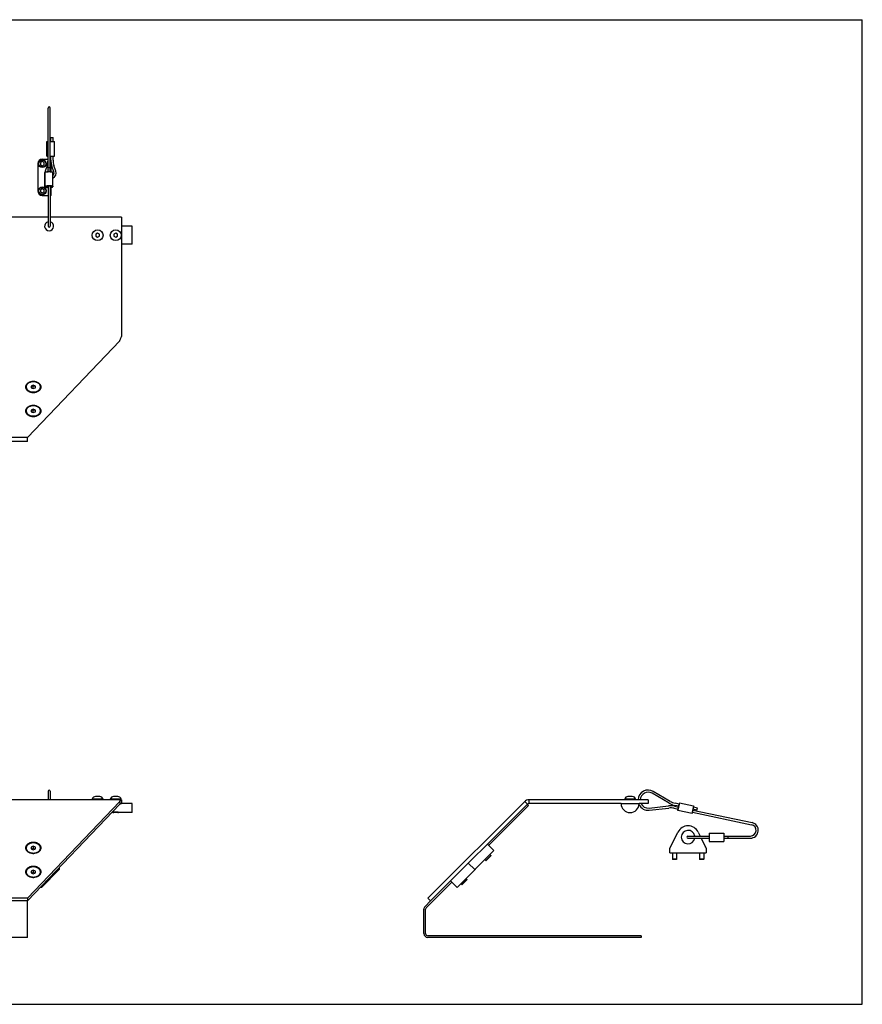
# Model space of a CAD drawing. Header units: inches. Extents: x 0 to 35.2, y 0 to 27.2.
# Tile 2 of 2: x 11.9 to 35.2, y 0 to 27.2. Entities that reach past the tile are written whole.
import ezdxf

# ---------------------------------------------------------------- set-up
doc = ezdxf.new("R2010")
doc.units = ezdxf.units.IN
doc.header["$LTSCALE"] = 1.936
doc.header["$MEASUREMENT"] = 0
doc.linetypes.add('HIDDEN', pattern=[0.2, 0.1, -0.1])
doc.layers.get('0').update_dxf_attribs({"linetype": 'CONTINUOUS'})
for name, color, linetype in [('300741M_BL8', 7, 'CONTINUOUS'), ('300774M_BL11', 7, 'CONTINUOUS'), ('300831M_BL1', 7, 'CONTINUOUS'), ('300841M_BL7', 7, 'CONTINUOUS'), ('804_506_BL18', 7, 'CONTINUOUS'), ('807_1085_BL17', 7, 'CONTINUOUS'), ('807_1085_BL19', 7, 'CONTINUOUS'), ('807_1086_BL14', 7, 'CONTINUOUS'), ('910408M_BL12', 7, 'CONTINUOUS'), ('910408M_BL13', 7, 'CONTINUOUS'), ('920306M_BL15', 7, 'CONTINUOUS'), ('920306M_BL16', 7, 'CONTINUOUS'), ('930510M_BL10', 7, 'CONTINUOUS'), ('930510M_BL9', 7, 'CONTINUOUS')]:
    doc.layers.add(name, color=color, linetype=linetype)

# ---------------------------------------------------------------- blocks, each defined once
blk = doc.blocks.new('300831M_BL1', base_point=(16.435, 12.301))
at = {"layer": '300831M_BL1', "color": 3, "linetype": 'CONTINUOUS'}
for p, q in [((12.697, 21.746), (3.587, 21.746)), ((14.727, 21.746), (12.757, 21.746)), ((14.727, 21.746), (14.727, 18.45)), ((14.678, 18.333), (12.127, 15.66)), ((12.127, 15.66), (6.187, 15.66)), ((14.727, 5.651), (3.587, 5.651)), ((14.678, 5.603), (12.127, 2.93)), ((25.87, 5.603), (23.197, 2.93)), ((29.283, 5.651), (25.987, 5.651)), ((12.127, 2.93), (6.187, 2.93))]:
    blk.add_line(p, q, dxfattribs=at)
at = {"layer": '300831M_BL1', "color": 7, "linetype": 'CONTINUOUS'}
for p, q in [((14.678, 5.529), (12.127, 2.856)), ((14.678, 5.603), (14.678, 5.529)), ((14.727, 5.651), (14.727, 5.547)), ((25.944, 5.529), (23.271, 2.856)), ((25.87, 5.603), (25.944, 5.529)), ((25.987, 5.651), (25.987, 5.547)), ((28.533, 5.547), (25.987, 5.547)), ((29.283, 5.547), (29.033, 5.547)), ((29.283, 5.651), (29.283, 5.547)), ((12.127, 2.856), (6.187, 2.856)), ((12.127, 2.93), (12.127, 2.856)), ((23.197, 2.93), (23.271, 2.856))]:
    blk.add_line(p, q, dxfattribs=at)
at = {"layer": '300831M_BL1', "color": 3, "linetype": 'CONTINUOUS'}
for centre, radius, start, end in [((12.727, 21.496), 0.125, 103.9428, 76.0572), ((25.987, 5.487), 0.165, 90, 135), ((12.29, 4.466), 0.296, 261.2082, 262.7998), ((12.29, 4.47), 0.3, 262.7995, 264.5821), ((12.29, 4.472), 0.302, 264.5791, 269.9954), ((12.29, 4.472), 0.302, 270.0046, 275.4209), ((12.29, 4.47), 0.3, 275.4179, 277.2005), ((12.291, 4.466), 0.296, 277.2002, 278.7918), ((12.29, 3.803), 0.296, 261.2082, 262.7998), ((12.29, 3.807), 0.3, 262.7995, 264.5821), ((12.29, 3.809), 0.302, 264.5791, 269.9954), ((12.29, 3.809), 0.302, 270.0046, 275.4209), ((12.29, 3.807), 0.3, 275.4179, 277.2005), ((12.291, 3.803), 0.296, 277.2002, 278.7918)]:
    blk.add_arc(centre, radius, start, end, dxfattribs=at)
at = {"layer": '300831M_BL1', "color": 7, "linetype": 'CONTINUOUS'}
blk.add_arc((25.987, 5.487), 0.06, 90, 135, dxfattribs=at)
at = {"layer": '300831M_BL1', "color": 3, "linetype": 'CONTINUOUS'}
for points, knots in [([(14.678, 18.333), (14.682, 18.342), (14.691, 18.359), (14.703, 18.387), (14.715, 18.418), (14.723, 18.439), (14.727, 18.45)], [0, 0, 0, 0, 0.220052, 0.465201, 0.728064, 1, 1, 1, 1]), ([(12.29, 17.204), (12.276, 17.204), (12.248, 17.202), (12.208, 17.193), (12.171, 17.179), (12.138, 17.16), (12.111, 17.137), (12.091, 17.111), (12.081, 17.087), (12.076, 17.067), (12.075, 17.052), (12.076, 17.037), (12.081, 17.017), (12.091, 16.992), (12.111, 16.966), (12.138, 16.943), (12.171, 16.924), (12.208, 16.91), (12.248, 16.902), (12.276, 16.9), (12.29, 16.9)], [0, 0, 0, 0, 0.072458, 0.143631, 0.21213, 0.277077, 0.337931, 0.39474, 0.448247, 0.474245, 0.5, 0.525755, 0.551753, 0.60526, 0.662069, 0.722923, 0.78787, 0.856369, 0.927542, 1, 1, 1, 1]), ([(12.29, 16.9), (12.304, 16.9), (12.332, 16.902), (12.372, 16.91), (12.409, 16.924), (12.442, 16.943), (12.469, 16.966), (12.489, 16.992), (12.5, 17.017), (12.504, 17.037), (12.505, 17.052), (12.504, 17.067), (12.5, 17.087), (12.489, 17.111), (12.469, 17.137), (12.442, 17.16), (12.409, 17.179), (12.372, 17.193), (12.332, 17.202), (12.304, 17.204), (12.29, 17.204)], [0, 0, 0, 0, 0.072458, 0.143631, 0.21213, 0.277077, 0.337931, 0.39474, 0.448247, 0.474245, 0.5, 0.525755, 0.551753, 0.60526, 0.662069, 0.722923, 0.78787, 0.856369, 0.927542, 1, 1, 1, 1]), ([(12.29, 16.541), (12.276, 16.541), (12.248, 16.539), (12.208, 16.53), (12.171, 16.516), (12.138, 16.498), (12.111, 16.475), (12.091, 16.448), (12.081, 16.424), (12.076, 16.404), (12.075, 16.389), (12.076, 16.374), (12.081, 16.354), (12.091, 16.33), (12.111, 16.303), (12.138, 16.28), (12.171, 16.261), (12.208, 16.248), (12.248, 16.239), (12.276, 16.237), (12.29, 16.237)], [0, 0, 0, 0, 0.072458, 0.143631, 0.21213, 0.277077, 0.337931, 0.39474, 0.448247, 0.474245, 0.5, 0.525755, 0.551753, 0.60526, 0.662069, 0.722923, 0.78787, 0.856369, 0.927542, 1, 1, 1, 1]), ([(12.29, 16.237), (12.304, 16.237), (12.332, 16.239), (12.372, 16.248), (12.409, 16.261), (12.442, 16.28), (12.469, 16.303), (12.489, 16.33), (12.5, 16.354), (12.504, 16.374), (12.505, 16.389), (12.504, 16.404), (12.5, 16.424), (12.489, 16.448), (12.469, 16.475), (12.442, 16.498), (12.409, 16.516), (12.372, 16.53), (12.332, 16.539), (12.304, 16.541), (12.29, 16.541)], [0, 0, 0, 0, 0.072458, 0.143631, 0.21213, 0.277077, 0.337931, 0.39474, 0.448247, 0.474245, 0.5, 0.525755, 0.551753, 0.60526, 0.662069, 0.722923, 0.78787, 0.856369, 0.927542, 1, 1, 1, 1]), ([(14.678, 5.603), (14.68, 5.607), (14.683, 5.614), (14.69, 5.624), (14.696, 5.632), (14.702, 5.639), (14.708, 5.644), (14.714, 5.648), (14.721, 5.651), (14.725, 5.651), (14.727, 5.651)], [0, 0, 0, 0, 0.173502, 0.332439, 0.476379, 0.605249, 0.719651, 0.821377, 0.913395, 1, 1, 1, 1]), ([(12.29, 4.473), (12.277, 4.473), (12.251, 4.472), (12.214, 4.464), (12.178, 4.452), (12.147, 4.436), (12.12, 4.415), (12.099, 4.392), (12.084, 4.366), (12.076, 4.338), (12.075, 4.315), (12.078, 4.296), (12.084, 4.278), (12.096, 4.256), (12.116, 4.232), (12.142, 4.211), (12.184, 4.188), (12.22, 4.177), (12.244, 4.173)], [0, 0, 0, 0, 0.073367, 0.145634, 0.215515, 0.282193, 0.345108, 0.404118, 0.459636, 0.512666, 0.564694, 0.590919, 0.617527, 0.672507, 0.73084, 0.793045, 0.859078, 1, 1, 1, 1]), ([(12.336, 4.173), (12.361, 4.177), (12.397, 4.188), (12.439, 4.211), (12.465, 4.232), (12.485, 4.256), (12.497, 4.278), (12.502, 4.296), (12.505, 4.315), (12.505, 4.338), (12.497, 4.366), (12.482, 4.392), (12.46, 4.415), (12.434, 4.436), (12.402, 4.452), (12.367, 4.464), (12.329, 4.472), (12.303, 4.473), (12.29, 4.473)], [0, 0, 0, 0, 0.140922, 0.206955, 0.26916, 0.327493, 0.382473, 0.409081, 0.435306, 0.487334, 0.540364, 0.595882, 0.654892, 0.717807, 0.784485, 0.854366, 0.926633, 1, 1, 1, 1]), ([(12.29, 3.81), (12.277, 3.81), (12.251, 3.809), (12.214, 3.801), (12.178, 3.789), (12.147, 3.773), (12.12, 3.753), (12.099, 3.729), (12.084, 3.703), (12.076, 3.675), (12.075, 3.652), (12.078, 3.633), (12.084, 3.615), (12.096, 3.593), (12.116, 3.569), (12.142, 3.548), (12.184, 3.525), (12.22, 3.514), (12.244, 3.511)], [0, 0, 0, 0, 0.073367, 0.145634, 0.215515, 0.282193, 0.345108, 0.404118, 0.459636, 0.512666, 0.564694, 0.590919, 0.617527, 0.672507, 0.73084, 0.793045, 0.859078, 1, 1, 1, 1]), ([(12.336, 3.511), (12.361, 3.514), (12.397, 3.525), (12.439, 3.548), (12.465, 3.569), (12.485, 3.593), (12.497, 3.615), (12.502, 3.633), (12.505, 3.652), (12.505, 3.675), (12.497, 3.703), (12.482, 3.729), (12.46, 3.753), (12.434, 3.773), (12.402, 3.789), (12.367, 3.801), (12.329, 3.809), (12.303, 3.81), (12.29, 3.81)], [0, 0, 0, 0, 0.140922, 0.206955, 0.26916, 0.327493, 0.382473, 0.409081, 0.435306, 0.487334, 0.540364, 0.595882, 0.654892, 0.717807, 0.784485, 0.854366, 0.926633, 1, 1, 1, 1])]:
    blk.add_open_spline(points, degree=3, knots=knots, dxfattribs=at)
at = {"layer": '300831M_BL1', "color": 7, "linetype": 'CONTINUOUS'}
blk.add_open_spline([(14.678, 5.529), (14.682, 5.532), (14.69, 5.537), (14.702, 5.543), (14.715, 5.546), (14.723, 5.547), (14.727, 5.547)], degree=3, knots=[0, 0, 0, 0, 0.271087, 0.525591, 0.766597, 1, 1, 1, 1], dxfattribs=at)
blk = doc.blocks.new('300841M_BL7', base_point=(17.636, 8.753))
at = {"layer": '300841M_BL7', "color": 7, "linetype": 'CONTINUOUS'}
for p, q in [((6.187, 15.547), (6.187, 15.66)), ((12.127, 15.547), (6.187, 15.547)), ((12.127, 15.547), (12.127, 15.66)), ((25.978, 5.496), (25.944, 5.529)), ((6.187, 1.847), (6.187, 2.856)), ((12.127, 1.847), (12.127, 2.856)), ((23.116, 2.701), (23.271, 2.856)), ((23.084, 1.955), (23.084, 2.625)), ((12.127, 1.847), (6.187, 1.847)), ((29.084, 1.847), (23.192, 1.847)), ((29.084, 1.895), (29.084, 1.847))]:
    blk.add_line(p, q, dxfattribs=at)
at = {"layer": '300841M_BL7', "color": 3, "linetype": 'CONTINUOUS'}
for p, q in [((24.873, 4.391), (25.978, 5.496)), ((23.15, 2.667), (23.857, 3.374)), ((23.132, 1.955), (23.132, 2.625)), ((29.084, 1.895), (23.192, 1.895))]:
    blk.add_line(p, q, dxfattribs=at)
at = {"layer": '300841M_BL7', "color": 7, "linetype": 'CONTINUOUS'}
for centre, start, end in [((23.192, 2.625), 135, 180), ((23.192, 1.955), 180, 270)]:
    blk.add_arc(centre, 0.108, start, end, dxfattribs=at)
at = {"layer": '300841M_BL7', "color": 3, "linetype": 'CONTINUOUS'}
for centre, start, end in [((23.192, 2.625), 135, 180), ((23.192, 1.955), 180, 270)]:
    blk.add_arc(centre, 0.06, start, end, dxfattribs=at)
blk = doc.blocks.new('300741M_BL8', base_point=(18.751, 3.828))
at = {"layer": '300741M_BL8', "color": 7, "linetype": 'CONTINUOUS'}
for p, q in [((24.839, 4.424), (25.016, 4.248)), ((24, 3.231), (25.016, 4.248)), ((24.311, 3.896), (24.488, 3.72)), ((12.519, 3.231), (13.003, 3.72)), ((13.003, 3.774), (13.003, 3.72)), ((12.519, 3.267), (12.519, 3.231)), ((23.823, 3.408), (24, 3.231)), ((12.519, 3.231), (12.485, 3.231))]:
    blk.add_line(p, q, dxfattribs=at)
blk = doc.blocks.new('930510M_BL9', base_point=(18.514, 10.589))
at = {"layer": '930510M_BL9', "color": 7, "linetype": 'CONTINUOUS'}
for p, q in [((12.093, 17.064), (12.093, 17.056)), ((12.29, 17.104), (12.231, 17.08)), ((12.231, 17.08), (12.231, 17.032)), ((12.231, 17.032), (12.29, 17.008)), ((12.251, 17.088), (12.29, 17.072)), ((12.349, 17.08), (12.29, 17.104)), ((12.29, 17.072), (12.33, 17.088)), ((12.29, 17.008), (12.29, 17.072)), ((12.29, 17.008), (12.349, 17.032)), ((12.349, 17.032), (12.349, 17.08)), ((12.487, 17.064), (12.487, 17.056)), ((12.29, 4.366), (12.231, 4.342)), ((12.349, 4.342), (12.29, 4.366)), ((12.29, 4.366), (12.29, 4.302)), ((12.093, 4.309), (12.093, 4.317)), ((12.231, 4.342), (12.231, 4.293)), ((12.231, 4.293), (12.29, 4.269)), ((12.29, 4.302), (12.251, 4.285)), ((12.33, 4.285), (12.29, 4.302)), ((12.29, 4.269), (12.349, 4.293)), ((12.349, 4.293), (12.349, 4.342)), ((12.487, 4.309), (12.487, 4.317)), ((24.935, 4.114), (24.796, 3.975)), ((24.935, 4.103), (24.807, 3.975)), ((24.909, 4.14), (24.935, 4.114)), ((24.935, 4.114), (24.935, 4.103)), ((24.77, 4.001), (24.796, 3.975)), ((24.796, 3.975), (24.807, 3.975))]:
    blk.add_line(p, q, dxfattribs=at)
for centre, radius, start, end in [((12.192, 17.056), 0.0986, 175.1491, 179.9957), ((12.193, 17.056), 0.0991, 174.2242, 175.151), ((12.388, 17.056), 0.0991, 4.849, 5.7758), ((12.388, 17.056), 0.0986, 0.0043, 4.8509), ((12.192, 4.317), 0.0986, 180.0043, 184.8509), ((12.193, 4.317), 0.0991, 184.849, 185.7758), ((12.388, 4.317), 0.0986, 355.1491, 359.9957), ((12.388, 4.317), 0.0991, 354.2242, 355.151)]:
    blk.add_arc(centre, radius, start, end, dxfattribs=at)
for points, knots in [([(12.29, 17.204), (12.265, 17.204), (12.227, 17.198), (12.181, 17.181), (12.151, 17.164), (12.126, 17.143), (12.108, 17.119), (12.096, 17.092), (12.093, 17.073), (12.093, 17.064)], [0, 0, 0, 0, 0.286789, 0.42395, 0.553971, 0.675795, 0.789521, 0.896634, 1, 1, 1, 1]), ([(12.29, 17.195), (12.266, 17.195), (12.23, 17.191), (12.185, 17.175), (12.156, 17.159), (12.131, 17.14), (12.112, 17.117), (12.099, 17.092), (12.095, 17.075), (12.094, 17.066)], [0, 0, 0, 0, 0.284721, 0.421415, 0.551555, 0.674042, 0.788729, 0.896634, 1, 1, 1, 1]), ([(12.487, 17.064), (12.487, 17.073), (12.484, 17.092), (12.473, 17.119), (12.454, 17.143), (12.429, 17.164), (12.399, 17.181), (12.353, 17.198), (12.316, 17.204), (12.29, 17.204)], [0, 0, 0, 0, 0.103366, 0.210479, 0.324205, 0.446029, 0.57605, 0.713211, 1, 1, 1, 1]), ([(12.487, 17.066), (12.486, 17.075), (12.481, 17.092), (12.468, 17.117), (12.449, 17.14), (12.424, 17.159), (12.395, 17.175), (12.351, 17.191), (12.314, 17.195), (12.29, 17.195)], [0, 0, 0, 0, 0.103366, 0.211271, 0.325958, 0.448445, 0.578585, 0.715279, 1, 1, 1, 1]), ([(12.093, 17.056), (12.093, 17.051), (12.094, 17.042), (12.098, 17.024), (12.108, 17.002), (12.126, 16.977), (12.151, 16.956), (12.181, 16.939), (12.227, 16.922), (12.265, 16.917), (12.29, 16.917)], [0, 0, 0, 0, 0.051546, 0.103582, 0.210672, 0.32437, 0.446164, 0.576154, 0.713281, 1, 1, 1, 1]), ([(12.29, 16.917), (12.316, 16.917), (12.353, 16.922), (12.399, 16.939), (12.429, 16.956), (12.454, 16.977), (12.473, 17.002), (12.483, 17.024), (12.486, 17.042), (12.487, 17.051), (12.487, 17.056)], [0, 0, 0, 0, 0.286719, 0.423846, 0.553836, 0.67563, 0.789328, 0.896418, 0.948454, 1, 1, 1, 1]), ([(12.29, 4.457), (12.265, 4.457), (12.227, 4.452), (12.181, 4.434), (12.151, 4.417), (12.126, 4.396), (12.108, 4.372), (12.098, 4.349), (12.094, 4.331), (12.093, 4.322), (12.093, 4.317)], [0, 0, 0, 0, 0.286719, 0.423846, 0.553836, 0.67563, 0.789328, 0.896418, 0.948454, 1, 1, 1, 1]), ([(12.487, 4.317), (12.487, 4.322), (12.486, 4.331), (12.483, 4.349), (12.473, 4.372), (12.454, 4.396), (12.429, 4.417), (12.399, 4.434), (12.353, 4.452), (12.316, 4.457), (12.29, 4.457)], [0, 0, 0, 0, 0.051546, 0.103582, 0.210672, 0.32437, 0.446164, 0.576154, 0.713281, 1, 1, 1, 1]), ([(12.093, 4.309), (12.093, 4.3), (12.096, 4.281), (12.108, 4.255), (12.126, 4.23), (12.151, 4.209), (12.181, 4.192), (12.227, 4.175), (12.265, 4.17), (12.29, 4.17)], [0, 0, 0, 0, 0.103366, 0.210479, 0.324205, 0.446029, 0.57605, 0.713211, 1, 1, 1, 1]), ([(12.094, 4.308), (12.095, 4.299), (12.099, 4.281), (12.112, 4.256), (12.131, 4.234), (12.156, 4.214), (12.185, 4.199), (12.23, 4.183), (12.266, 4.178), (12.29, 4.178)], [0, 0, 0, 0, 0.103366, 0.211271, 0.325958, 0.448445, 0.578585, 0.715279, 1, 1, 1, 1]), ([(12.29, 4.17), (12.316, 4.17), (12.353, 4.175), (12.399, 4.192), (12.429, 4.209), (12.454, 4.23), (12.473, 4.255), (12.484, 4.281), (12.487, 4.3), (12.487, 4.309)], [0, 0, 0, 0, 0.286789, 0.42395, 0.553971, 0.675795, 0.789521, 0.896634, 1, 1, 1, 1]), ([(12.29, 4.178), (12.314, 4.178), (12.351, 4.183), (12.395, 4.199), (12.424, 4.214), (12.449, 4.234), (12.468, 4.256), (12.481, 4.281), (12.486, 4.299), (12.487, 4.308)], [0, 0, 0, 0, 0.284721, 0.421415, 0.551555, 0.674042, 0.788729, 0.896634, 1, 1, 1, 1])]:
    blk.add_open_spline(points, degree=3, knots=knots, dxfattribs=at)
blk = doc.blocks.new('930510M_BL10', base_point=(18.183, 9.926))
at = {"layer": '930510M_BL10', "color": 7, "linetype": 'CONTINUOUS'}
for p, q in [((12.093, 16.401), (12.093, 16.393)), ((12.29, 16.441), (12.231, 16.417)), ((12.231, 16.417), (12.231, 16.369)), ((12.231, 16.369), (12.29, 16.345)), ((12.251, 16.425), (12.29, 16.409)), ((12.349, 16.417), (12.29, 16.441)), ((12.29, 16.409), (12.33, 16.425)), ((12.29, 16.345), (12.29, 16.409)), ((12.29, 16.345), (12.349, 16.369)), ((12.349, 16.369), (12.349, 16.417)), ((12.487, 16.401), (12.487, 16.393)), ((12.093, 3.646), (12.093, 3.655)), ((12.29, 3.703), (12.231, 3.679)), ((12.231, 3.679), (12.231, 3.63)), ((12.231, 3.63), (12.29, 3.606)), ((12.29, 3.639), (12.251, 3.623)), ((12.349, 3.679), (12.29, 3.703)), ((12.29, 3.703), (12.29, 3.639)), ((12.33, 3.623), (12.29, 3.639)), ((12.29, 3.606), (12.349, 3.63)), ((12.349, 3.63), (12.349, 3.679)), ((12.487, 3.646), (12.487, 3.655)), ((24.107, 3.338), (24.133, 3.312)), ((24.272, 3.451), (24.133, 3.312)), ((24.133, 3.312), (24.144, 3.312)), ((24.272, 3.44), (24.144, 3.312)), ((24.246, 3.478), (24.272, 3.451)), ((24.272, 3.451), (24.272, 3.44))]:
    blk.add_line(p, q, dxfattribs=at)
for centre, radius, start, end in [((12.192, 16.393), 0.0986, 175.1491, 179.9957), ((12.193, 16.393), 0.0991, 174.2242, 175.151), ((12.388, 16.393), 0.0991, 4.849, 5.7758), ((12.388, 16.393), 0.0986, 0.0043, 4.8509), ((12.192, 3.655), 0.0986, 180.0043, 184.8509), ((12.193, 3.655), 0.0991, 184.849, 185.7758), ((12.388, 3.655), 0.0986, 355.1491, 359.9957), ((12.388, 3.655), 0.0991, 354.2242, 355.151)]:
    blk.add_arc(centre, radius, start, end, dxfattribs=at)
for points, knots in [([(12.29, 16.541), (12.265, 16.541), (12.227, 16.536), (12.181, 16.518), (12.151, 16.501), (12.126, 16.48), (12.108, 16.456), (12.096, 16.429), (12.093, 16.411), (12.093, 16.401)], [0, 0, 0, 0, 0.286789, 0.42395, 0.553971, 0.675795, 0.789521, 0.896634, 1, 1, 1, 1]), ([(12.093, 16.393), (12.093, 16.389), (12.094, 16.379), (12.098, 16.361), (12.108, 16.339), (12.126, 16.314), (12.151, 16.293), (12.181, 16.276), (12.227, 16.259), (12.265, 16.254), (12.29, 16.254)], [0, 0, 0, 0, 0.051546, 0.103582, 0.210672, 0.32437, 0.446164, 0.576154, 0.713281, 1, 1, 1, 1]), ([(12.29, 16.532), (12.266, 16.532), (12.23, 16.528), (12.185, 16.512), (12.156, 16.496), (12.131, 16.477), (12.112, 16.454), (12.099, 16.429), (12.095, 16.412), (12.094, 16.403)], [0, 0, 0, 0, 0.284721, 0.421415, 0.551555, 0.674042, 0.788729, 0.896634, 1, 1, 1, 1]), ([(12.487, 16.401), (12.487, 16.411), (12.484, 16.429), (12.473, 16.456), (12.454, 16.48), (12.429, 16.501), (12.399, 16.518), (12.353, 16.536), (12.316, 16.541), (12.29, 16.541)], [0, 0, 0, 0, 0.103366, 0.210479, 0.324205, 0.446029, 0.57605, 0.713211, 1, 1, 1, 1]), ([(12.487, 16.403), (12.486, 16.412), (12.481, 16.429), (12.468, 16.454), (12.449, 16.477), (12.424, 16.496), (12.395, 16.512), (12.351, 16.528), (12.314, 16.532), (12.29, 16.532)], [0, 0, 0, 0, 0.103366, 0.211271, 0.325958, 0.448445, 0.578585, 0.715279, 1, 1, 1, 1]), ([(12.29, 16.254), (12.316, 16.254), (12.353, 16.259), (12.399, 16.276), (12.429, 16.293), (12.454, 16.314), (12.473, 16.339), (12.483, 16.361), (12.486, 16.379), (12.487, 16.389), (12.487, 16.393)], [0, 0, 0, 0, 0.286719, 0.423846, 0.553836, 0.67563, 0.789328, 0.896418, 0.948454, 1, 1, 1, 1]), ([(12.29, 3.794), (12.265, 3.794), (12.227, 3.789), (12.181, 3.771), (12.151, 3.754), (12.126, 3.733), (12.108, 3.709), (12.098, 3.687), (12.094, 3.668), (12.093, 3.659), (12.093, 3.655)], [0, 0, 0, 0, 0.286719, 0.423846, 0.553836, 0.67563, 0.789328, 0.896418, 0.948454, 1, 1, 1, 1]), ([(12.093, 3.646), (12.093, 3.637), (12.096, 3.618), (12.108, 3.592), (12.126, 3.568), (12.151, 3.546), (12.181, 3.529), (12.227, 3.512), (12.265, 3.507), (12.29, 3.507)], [0, 0, 0, 0, 0.103366, 0.210479, 0.324205, 0.446029, 0.57605, 0.713211, 1, 1, 1, 1]), ([(12.094, 3.645), (12.095, 3.636), (12.099, 3.618), (12.112, 3.593), (12.131, 3.571), (12.156, 3.552), (12.185, 3.536), (12.23, 3.52), (12.266, 3.515), (12.29, 3.515)], [0, 0, 0, 0, 0.103366, 0.211271, 0.325958, 0.448445, 0.578585, 0.715279, 1, 1, 1, 1]), ([(12.487, 3.655), (12.487, 3.659), (12.486, 3.668), (12.483, 3.687), (12.473, 3.709), (12.454, 3.733), (12.429, 3.754), (12.399, 3.771), (12.353, 3.789), (12.316, 3.794), (12.29, 3.794)], [0, 0, 0, 0, 0.051546, 0.103582, 0.210672, 0.32437, 0.446164, 0.576154, 0.713281, 1, 1, 1, 1]), ([(12.29, 3.507), (12.316, 3.507), (12.353, 3.512), (12.399, 3.529), (12.429, 3.546), (12.454, 3.568), (12.473, 3.592), (12.484, 3.618), (12.487, 3.637), (12.487, 3.646)], [0, 0, 0, 0, 0.286789, 0.42395, 0.553971, 0.675795, 0.789521, 0.896634, 1, 1, 1, 1]), ([(12.29, 3.515), (12.314, 3.515), (12.351, 3.52), (12.395, 3.536), (12.424, 3.552), (12.449, 3.571), (12.468, 3.593), (12.481, 3.618), (12.486, 3.636), (12.487, 3.645)], [0, 0, 0, 0, 0.284721, 0.421415, 0.551555, 0.674042, 0.788729, 0.896634, 1, 1, 1, 1])]:
    blk.add_open_spline(points, degree=3, knots=knots, dxfattribs=at)
blk = doc.blocks.new('300774M_BL11', base_point=(21.744, 13.396))
at = {"layer": '300774M_BL11', "color": 7, "linetype": 'CONTINUOUS'}
for p, q in [((15.026, 21.496), (14.727, 21.496)), ((15.026, 20.996), (15.026, 21.496)), ((15.026, 20.996), (14.727, 20.996)), ((15.026, 5.547), (14.727, 5.547)), ((15.026, 5.297), (15.026, 5.547)), ((28.533, 5.547), (29.033, 5.547)), ((14.489, 5.297), (14.456, 5.297)), ((14.489, 5.297), (14.492, 5.298)), ((14.489, 5.297), (14.489, 5.297)), ((14.645, 5.297), (14.646, 5.297)), ((14.646, 5.297), (14.645, 5.297)), ((15.026, 5.297), (14.646, 5.297))]:
    blk.add_line(p, q, dxfattribs=at)
blk.add_arc((28.783, 5.547), 0.25, 180, 360, dxfattribs=at)
at = {"layer": '300774M_BL11', "color": 8, "linetype": 'HIDDEN'}
for points, knots in [([(14.567, 5.312), (14.562, 5.312), (14.551, 5.312), (14.534, 5.31), (14.519, 5.308), (14.506, 5.304), (14.495, 5.301), (14.487, 5.299), (14.482, 5.297), (14.481, 5.297), (14.481, 5.297)], [0, 0, 0, 0, 0.124999, 0.249998, 0.374997, 0.499996, 0.624995, 0.749994, 0.874993, 1, 1, 1, 1]), ([(14.654, 5.297), (14.654, 5.297), (14.652, 5.297), (14.648, 5.299), (14.64, 5.301), (14.629, 5.304), (14.615, 5.308), (14.6, 5.31), (14.584, 5.312), (14.573, 5.312), (14.567, 5.312)], [0, 0, 0, 0, 0.124993, 0.249994, 0.374995, 0.499996, 0.624997, 0.749998, 0.874999, 1, 1, 1, 1])]:
    blk.add_open_spline(points, degree=3, knots=knots, dxfattribs=at)
at = {"layer": '300774M_BL11', "color": 7, "linetype": 'CONTINUOUS'}
for points, knots in [([(14.492, 5.298), (14.493, 5.298), (14.497, 5.299), (14.506, 5.302), (14.521, 5.305), (14.539, 5.308), (14.555, 5.309), (14.563, 5.31), (14.567, 5.31)], [0, 0, 0, 0, 0.060939, 0.14623, 0.378631, 0.672661, 0.834201, 1, 1, 1, 1]), ([(14.567, 5.31), (14.57, 5.31), (14.574, 5.309), (14.584, 5.309), (14.595, 5.308), (14.608, 5.306), (14.622, 5.303), (14.634, 5.3), (14.643, 5.298), (14.645, 5.297)], [0, 0, 0, 0, 0.09089, 0.181129, 0.35623, 0.519654, 0.666407, 0.891825, 1, 1, 1, 1])]:
    blk.add_open_spline(points, degree=3, knots=knots, dxfattribs=at)
blk = doc.blocks.new('910408M_BL12', base_point=(21.674, 13.52))
at = {"layer": '910408M_BL12', "color": 7, "linetype": 'CONTINUOUS'}
for p, q in [((14.567, 21.303), (14.518, 21.274)), ((14.518, 21.274), (14.518, 21.217)), ((14.518, 21.217), (14.567, 21.189)), ((14.616, 21.274), (14.567, 21.303)), ((14.567, 21.189), (14.616, 21.217)), ((14.616, 21.217), (14.616, 21.274)), ((14.626, 5.738), (14.508, 5.738)), ((28.842, 5.738), (28.724, 5.738)), ((14.717, 5.666), (14.418, 5.666)), ((14.418, 5.651), (14.418, 5.666)), ((14.717, 5.651), (14.717, 5.666)), ((28.633, 5.651), (28.633, 5.666)), ((28.932, 5.666), (28.633, 5.666)), ((28.932, 5.651), (28.932, 5.666))]:
    blk.add_line(p, q, dxfattribs=at)
blk.add_circle((14.567, 21.246), 0.15, dxfattribs=at)
for centre, start, end in [((14.508, 5.645), 90, 166.7094), ((14.626, 5.645), 13.2906, 90), ((28.724, 5.645), 90, 166.7094), ((28.842, 5.645), 13.2906, 90)]:
    blk.add_arc(centre, 0.093, start, end, dxfattribs=at)
blk = doc.blocks.new('910408M_BL13', base_point=(14.066, 13.52))
at = {"layer": '910408M_BL13', "color": 7, "linetype": 'CONTINUOUS'}
for p, q in [((14.067, 21.303), (14.018, 21.274)), ((14.018, 21.274), (14.018, 21.217)), ((14.018, 21.217), (14.067, 21.189)), ((14.116, 21.274), (14.067, 21.303)), ((14.067, 21.189), (14.116, 21.217)), ((14.116, 21.217), (14.116, 21.274)), ((14.126, 5.738), (14.008, 5.738)), ((14.217, 5.666), (13.918, 5.666)), ((13.918, 5.651), (13.918, 5.666)), ((14.217, 5.651), (14.217, 5.666))]:
    blk.add_line(p, q, dxfattribs=at)
blk.add_circle((14.067, 21.246), 0.15, dxfattribs=at)
for centre, start, end in [((14.008, 5.645), 90, 166.7094), ((14.126, 5.645), 13.2906, 90)]:
    blk.add_arc(centre, 0.093, start, end, dxfattribs=at)
blk = doc.blocks.new('807_1086_BL14', base_point=(22.383, 14.662))
at = {"layer": '807_1086_BL14', "color": 7, "linetype": 'CONTINUOUS'}
for p, q in [((12.697, 23.001), (12.697, 24.759)), ((12.757, 23.001), (12.757, 24.759)), ((12.777, 23.834), (12.777, 23.947)), ((12.777, 23.947), (12.837, 23.947)), ((12.837, 23.834), (12.837, 23.947)), ((12.757, 23.834), (12.872, 23.834)), ((12.872, 23.434), (12.872, 23.834)), ((12.757, 23.434), (12.872, 23.434)), ((12.777, 23.322), (12.777, 23.434)), ((12.837, 23.322), (12.837, 23.434)), ((12.673, 23.172), (12.62, 23.015)), ((12.857, 22.996), (12.805, 23.153)), ((12.914, 23.015), (12.861, 23.172)), ((12.697, 23.056), (12.678, 23)), ((12.673, 22.608), (12.633, 22.603)), ((12.697, 22.597), (12.697, 21.496)), ((12.757, 22.597), (12.757, 21.496)), ((12.633, 22.576), (12.673, 22.57)), ((12.697, 5.889), (12.697, 5.651)), ((12.757, 5.889), (12.757, 5.651)), ((29.859, 5.555), (29.394, 5.829)), ((29.89, 5.607), (29.424, 5.881)), ((29.307, 5.421), (29.844, 5.482)), ((30.014, 5.474), (30.124, 5.45)), ((30.128, 5.47), (30.018, 5.493)), ((30.141, 5.528), (30.031, 5.552)), ((30.104, 5.357), (30.142, 5.533)), ((30.642, 5.422), (30.532, 5.445)), ((29.314, 5.361), (29.851, 5.422)), ((30.001, 5.415), (30.111, 5.392)), ((30.495, 5.274), (30.104, 5.357)), ((30.495, 5.274), (30.531, 5.44)), ((30.503, 5.308), (32.141, 4.96)), ((30.515, 5.367), (32.154, 5.019)), ((30.629, 5.363), (30.519, 5.387)), ((30.629, 5.363), (30.642, 5.422)), ((30.378, 4.649), (30.971, 4.649)), ((30.971, 4.72), (30.971, 4.564)), ((31.371, 4.72), (31.371, 4.564)), ((31.371, 4.649), (32.108, 4.649)), ((31.483, 4.649), (31.483, 4.589)), ((30.378, 4.589), (30.971, 4.589)), ((31.371, 4.589), (32.108, 4.589))]:
    blk.add_line(p, q, dxfattribs=at)
for centre, radius, start, end in [((12.727, 24.759), 0.03, 0, 180), ((12.227, 23.322), 0.47, 341.5078, 360), ((13.307, 23.322), 0.53, 180, 198.4922), ((13.307, 23.322), 0.47, 180, 198.4922), ((12.767, 22.966), 0.155, 161.5078, 176.1596), ((12.725, 22.558), 0.444, 93.3932, 93.8844), ((12.767, 22.966), 0.155, 295.1194, 18.4922), ((12.767, 22.966), 0.095, 313.8448, 18.4922), ((12.617, 22.596), 0.00156, 180.1367, 191.4275), ((12.713, 22.893), 0.325, 262.8691, 263.0688), ((12.717, 22.924), 0.357, 263.0818, 264.766), ((12.721, 22.963), 0.395, 264.7305, 264.8578), ((12.723, 22.987), 0.419, 264.8661, 266.468), ((12.73, 23), 0.433, 273.5523, 274.6777), ((12.732, 22.975), 0.408, 274.6891, 274.9588), ((12.727, 21.496), 0.03, 180, 360), ((12.727, 5.889), 0.03, 0, 180), ((29.282, 5.639), 0.28, 59.5078, 177.5029), ((29.282, 5.639), 0.22, 59.5078, 176.8215), ((29.282, 5.639), 0.28, 205.9111, 276.4922), ((29.282, 5.639), 0.22, 204.8554, 276.4922), ((29.904, 4.955), 0.53, 78, 96.4922), ((30.128, 6.012), 0.53, 239.5078, 258), ((30.128, 6.012), 0.47, 239.5078, 258), ((29.904, 4.955), 0.47, 78, 96.4922), ((32.108, 4.806), 0.217, 270, 78), ((32.108, 4.806), 0.158, 270, 78), ((30.377, 4.619), 0.03, 90, 270)]:
    blk.add_arc(centre, radius, start, end, dxfattribs=at)
for points, knots in [([(12.695, 23.001), (12.693, 23.001), (12.686, 23.001), (12.678, 23), (12.673, 22.999)], [0, 0, 0, 0, 0.259096, 1, 1, 1, 1]), ([(12.727, 23.105), (12.725, 23.105), (12.721, 23.105), (12.716, 23.105), (12.711, 23.104), (12.707, 23.103), (12.704, 23.103), (12.702, 23.102), (12.701, 23.102), (12.7, 23.101), (12.699, 23.101), (12.698, 23.1), (12.697, 23.099), (12.697, 23.099), (12.697, 23.099)], [0, 0, 0, 0, 0.184881, 0.363722, 0.528943, 0.674829, 0.738971, 0.796595, 0.847329, 0.89088, 0.927158, 0.956561, 0.980114, 1, 1, 1, 1]), ([(12.757, 23.099), (12.757, 23.099), (12.757, 23.099), (12.757, 23.1), (12.756, 23.101), (12.755, 23.101), (12.754, 23.102), (12.752, 23.102), (12.75, 23.103), (12.748, 23.103), (12.744, 23.104), (12.739, 23.105), (12.733, 23.105), (12.729, 23.105), (12.727, 23.105)], [0, 0, 0, 0, 0.019886, 0.043439, 0.072842, 0.10912, 0.152671, 0.203405, 0.261029, 0.325171, 0.471057, 0.636278, 0.815119, 1, 1, 1, 1]), ([(12.617, 22.599), (12.617, 22.598), (12.616, 22.598), (12.616, 22.598), (12.616, 22.597), (12.615, 22.597), (12.615, 22.596)], [0, 0, 0, 0, 0.308691, 0.570733, 0.795929, 1, 1, 1, 1]), ([(12.651, 22.589), (12.649, 22.589), (12.644, 22.589), (12.637, 22.589), (12.631, 22.588), (12.627, 22.587), (12.624, 22.587), (12.622, 22.586), (12.62, 22.585), (12.618, 22.585), (12.617, 22.584), (12.616, 22.583), (12.616, 22.583), (12.615, 22.582), (12.615, 22.582)], [0, 0, 0, 0, 0.184884, 0.363621, 0.528762, 0.674628, 0.738791, 0.796455, 0.847215, 0.890756, 0.927072, 0.956537, 0.980118, 1, 1, 1, 1]), ([(12.615, 22.582), (12.615, 22.582), (12.616, 22.581), (12.616, 22.581), (12.616, 22.58), (12.617, 22.58), (12.618, 22.579), (12.62, 22.578), (12.623, 22.577), (12.626, 22.577), (12.629, 22.576), (12.631, 22.576), (12.633, 22.576)], [0, 0, 0, 0, 0.025206, 0.052542, 0.083676, 0.119717, 0.208841, 0.322238, 0.459802, 0.620472, 0.801621, 1, 1, 1, 1]), ([(12.616, 22.596), (12.616, 22.596), (12.616, 22.596), (12.616, 22.595), (12.617, 22.595), (12.617, 22.595)], [0, 0, 0, 0, 0.208733, 0.566099, 1, 1, 1, 1]), ([(12.633, 22.603), (12.631, 22.603), (12.628, 22.602), (12.624, 22.601), (12.621, 22.6), (12.619, 22.6), (12.618, 22.599), (12.617, 22.599), (12.617, 22.599)], [0, 0, 0, 0, 0.325824, 0.606555, 0.726742, 0.832505, 0.92358, 1, 1, 1, 1]), ([(12.617, 22.595), (12.617, 22.594), (12.618, 22.594), (12.619, 22.593), (12.62, 22.593), (12.622, 22.592), (12.625, 22.591), (12.63, 22.591), (12.634, 22.59), (12.64, 22.59), (12.645, 22.589), (12.649, 22.589), (12.651, 22.589)], [0, 0, 0, 0, 0.030082, 0.065383, 0.106023, 0.151917, 0.258576, 0.38332, 0.523397, 0.675581, 0.836045, 1, 1, 1, 1]), ([(12.832, 22.589), (12.832, 22.59), (12.832, 22.591), (12.831, 22.592), (12.83, 22.594), (12.829, 22.595), (12.826, 22.596), (12.824, 22.598), (12.821, 22.599), (12.818, 22.6), (12.814, 22.601), (12.809, 22.603), (12.801, 22.605), (12.79, 22.607), (12.779, 22.608), (12.766, 22.609), (12.753, 22.61), (12.74, 22.611), (12.726, 22.611), (12.712, 22.611), (12.699, 22.61), (12.686, 22.609), (12.677, 22.608), (12.673, 22.608)], [0, 0, 0, 0, 0.008844, 0.018484, 0.029527, 0.04237, 0.057246, 0.074266, 0.093472, 0.114869, 0.138431, 0.164095, 0.221387, 0.285985, 0.356883, 0.432972, 0.513001, 0.595662, 0.679566, 0.763311, 0.845557, 0.924945, 1, 1, 1, 1]), ([(12.727, 22.604), (12.725, 22.604), (12.721, 22.604), (12.716, 22.603), (12.711, 22.603), (12.707, 22.602), (12.704, 22.601), (12.702, 22.601), (12.701, 22.6), (12.7, 22.6), (12.699, 22.599), (12.698, 22.599), (12.697, 22.598), (12.697, 22.598), (12.697, 22.597)], [0, 0, 0, 0, 0.185017, 0.363759, 0.528909, 0.67479, 0.738976, 0.796646, 0.847359, 0.890853, 0.927158, 0.956596, 0.980123, 1, 1, 1, 1]), ([(12.757, 22.597), (12.757, 22.598), (12.757, 22.598), (12.757, 22.599), (12.756, 22.599), (12.755, 22.6), (12.754, 22.6), (12.752, 22.601), (12.75, 22.601), (12.748, 22.602), (12.744, 22.603), (12.739, 22.603), (12.733, 22.604), (12.729, 22.604), (12.727, 22.604)], [0, 0, 0, 0, 0.019877, 0.043404, 0.072842, 0.109147, 0.152641, 0.203354, 0.261024, 0.32521, 0.471091, 0.636241, 0.814983, 1, 1, 1, 1]), ([(12.768, 22.569), (12.772, 22.569), (12.78, 22.57), (12.791, 22.572), (12.801, 22.574), (12.809, 22.575), (12.814, 22.577), (12.818, 22.578), (12.821, 22.579), (12.824, 22.581), (12.827, 22.582), (12.829, 22.583), (12.83, 22.585), (12.831, 22.586), (12.831, 22.586)], [0, 0, 0, 0, 0.1837, 0.354713, 0.510428, 0.648493, 0.710341, 0.767134, 0.818725, 0.865061, 0.906158, 0.94212, 0.973213, 1, 1, 1, 1]), ([(12.831, 22.586), (12.832, 22.587), (12.832, 22.588), (12.832, 22.589), (12.832, 22.589)], [0, 0, 0, 0, 0.521513, 1, 1, 1, 1])]:
    blk.add_open_spline(points, degree=3, knots=knots, dxfattribs=at)
blk = doc.blocks.new('920306M_BL15', base_point=(21.648, 13.667))
at = {"layer": '920306M_BL15', "color": 7, "linetype": 'CONTINUOUS'}
for p, q in [((12.537, 23.279), (12.488, 23.251)), ((12.488, 23.251), (12.488, 23.194)), ((12.488, 23.194), (12.537, 23.165)), ((12.586, 23.251), (12.537, 23.279)), ((12.537, 23.165), (12.586, 23.194)), ((12.586, 23.194), (12.586, 23.251)), ((30.867, 4.347), (30.861, 4.353)), ((30.7, 4.181), (30.7, 4.008)), ((30.818, 4.181), (30.818, 4.008)), ((30.864, 4.347), (30.867, 4.347)), ((30.867, 4.34), (30.867, 4.347)), ((30.818, 4.008), (30.7, 4.008)), ((30.7, 4.008), (30.704, 4.004)), ((30.814, 4.004), (30.704, 4.004)), ((30.818, 4.008), (30.814, 4.004))]:
    blk.add_line(p, q, dxfattribs=at)
for radius in [0.108, 0.0965]:
    blk.add_circle((12.537, 23.222), radius, dxfattribs=at)
blk = doc.blocks.new('920306M_BL16', base_point=(21.249, 13.292))
at = {"layer": '920306M_BL16', "color": 7, "linetype": 'CONTINUOUS'}
for p, q in [((12.537, 22.529), (12.488, 22.501)), ((12.488, 22.501), (12.488, 22.444)), ((12.488, 22.444), (12.537, 22.415)), ((12.586, 22.501), (12.537, 22.529)), ((12.537, 22.415), (12.586, 22.444)), ((12.586, 22.444), (12.586, 22.501)), ((29.901, 4.347), (29.907, 4.353)), ((29.901, 4.347), (29.904, 4.347)), ((29.901, 4.34), (29.901, 4.347)), ((29.95, 4.181), (29.95, 4.008)), ((30.068, 4.181), (30.068, 4.008)), ((30.068, 4.008), (29.95, 4.008)), ((29.95, 4.008), (29.954, 4.004)), ((30.064, 4.004), (29.954, 4.004)), ((30.068, 4.008), (30.064, 4.004))]:
    blk.add_line(p, q, dxfattribs=at)
for radius in [0.108, 0.0965]:
    blk.add_circle((12.537, 22.472), radius, dxfattribs=at)
blk = doc.blocks.new('807_1085_BL17', base_point=(21.575, 14.142))
at = {"layer": '807_1085_BL17', "color": 7, "linetype": 'CONTINUOUS'}
for p, q in [((12.61, 22.582), (12.61, 22.973)), ((12.614, 22.598), (12.614, 22.99)), ((12.629, 22.996), (12.635, 22.997)), ((12.641, 22.997), (12.695, 23.001)), ((12.833, 22.589), (12.833, 22.98)), ((12.614, 22.585), (12.617, 22.586)), ((12.641, 22.606), (12.695, 22.61)), ((12.832, 22.587), (12.831, 22.585)), ((12.685, 22.569), (12.634, 22.574)), ((30.148, 5.563), (30.106, 5.364)), ((30.148, 5.563), (30.539, 5.48)), ((30.539, 5.48), (30.497, 5.281))]:
    blk.add_line(p, q, dxfattribs=at)
for centre, radius, start, end in [((12.652, 22.849), 0.149, 93.9326, 96.5337), ((12.616, 22.598), 0.00177, 180.0892, 191.8496), ((12.65, 22.407), 0.183, 90.4626, 93.7247), ((12.65, 22.398), 0.192, 89.3902, 90.4932), ((12.647, 22.713), 0.14, 263.2657, 264.6272), ((12.724, 22.989), 0.422, 264.6522, 266.3594), ((12.731, 22.997), 0.43, 273.4381, 274.5742), ((12.733, 22.977), 0.409, 274.5774, 274.8469)]:
    blk.add_arc(centre, radius, start, end, dxfattribs=at)
for points, knots in [([(12.61, 22.973), (12.61, 22.973), (12.61, 22.973), (12.61, 22.974), (12.611, 22.974), (12.611, 22.975), (12.612, 22.975), (12.612, 22.976), (12.613, 22.976), (12.614, 22.976), (12.614, 22.977)], [0, 0, 0, 0, 0.083752, 0.173026, 0.272389, 0.385088, 0.513188, 0.657963, 0.820142, 1, 1, 1, 1]), ([(12.614, 22.99), (12.614, 22.99), (12.614, 22.99), (12.614, 22.991), (12.615, 22.991), (12.615, 22.991), (12.616, 22.992), (12.616, 22.992), (12.617, 22.993), (12.618, 22.993), (12.619, 22.994), (12.62, 22.994), (12.621, 22.994), (12.623, 22.995), (12.626, 22.995), (12.628, 22.996), (12.629, 22.996)], [0, 0, 0, 0, 0.027868, 0.057502, 0.090373, 0.127539, 0.169681, 0.217227, 0.270426, 0.329381, 0.394111, 0.464586, 0.540704, 0.622322, 0.801363, 1, 1, 1, 1]), ([(12.695, 23.001), (12.698, 23.001), (12.706, 23.002), (12.717, 23.002), (12.728, 23.002), (12.739, 23.002), (12.751, 23.002), (12.761, 23.001), (12.772, 23), (12.782, 22.999), (12.791, 22.998), (12.799, 22.997), (12.804, 22.996), (12.808, 22.995), (12.811, 22.994), (12.815, 22.993), (12.818, 22.992), (12.821, 22.991), (12.823, 22.99), (12.825, 22.989), (12.827, 22.988), (12.829, 22.986), (12.83, 22.985), (12.831, 22.984), (12.832, 22.984)], [0, 0, 0, 0, 0.07819, 0.158178, 0.23904, 0.319896, 0.399838, 0.477975, 0.553444, 0.625414, 0.693104, 0.755795, 0.785064, 0.81285, 0.839087, 0.863718, 0.886694, 0.907976, 0.927537, 0.945365, 0.961471, 0.975888, 0.988688, 1, 1, 1, 1]), ([(12.832, 22.984), (12.832, 22.984), (12.832, 22.983), (12.833, 22.982), (12.833, 22.981), (12.833, 22.981), (12.833, 22.98)], [0, 0, 0, 0, 0.276589, 0.531139, 0.769776, 1, 1, 1, 1]), ([(12.61, 22.582), (12.61, 22.582), (12.61, 22.582), (12.61, 22.583), (12.611, 22.583), (12.611, 22.584), (12.612, 22.584), (12.612, 22.585), (12.613, 22.585), (12.614, 22.585), (12.614, 22.585)], [0, 0, 0, 0, 0.083707, 0.172945, 0.272286, 0.384978, 0.513086, 0.657883, 0.820097, 1, 1, 1, 1]), ([(12.612, 22.579), (12.612, 22.579), (12.612, 22.579), (12.611, 22.58), (12.611, 22.58), (12.611, 22.58), (12.61, 22.581), (12.61, 22.581), (12.61, 22.581), (12.61, 22.582), (12.61, 22.582)], [0, 0, 0, 0, 0.164545, 0.31547, 0.453447, 0.579488, 0.695012, 0.801906, 0.902589, 1, 1, 1, 1]), ([(12.617, 22.577), (12.616, 22.577), (12.615, 22.578), (12.614, 22.578), (12.613, 22.579), (12.612, 22.579), (12.612, 22.579)], [0, 0, 0, 0, 0.29274, 0.557185, 0.792914, 1, 1, 1, 1]), ([(12.614, 22.598), (12.614, 22.598), (12.614, 22.599), (12.614, 22.599), (12.614, 22.599), (12.615, 22.6), (12.615, 22.6), (12.615, 22.6), (12.616, 22.601), (12.616, 22.601), (12.617, 22.602), (12.619, 22.602), (12.62, 22.603), (12.622, 22.603), (12.624, 22.604), (12.626, 22.604), (12.628, 22.605), (12.631, 22.605), (12.636, 22.606), (12.64, 22.606), (12.641, 22.606)], [0, 0, 0, 0, 0.011059, 0.022481, 0.034591, 0.047666, 0.061918, 0.077503, 0.094534, 0.113091, 0.154972, 0.203366, 0.258281, 0.319587, 0.387051, 0.460383, 0.539203, 0.623103, 0.804345, 1, 1, 1, 1]), ([(12.616, 22.596), (12.615, 22.596), (12.615, 22.597), (12.615, 22.597), (12.614, 22.598), (12.614, 22.598), (12.614, 22.598)], [0, 0, 0, 0, 0.296293, 0.557602, 0.789451, 1, 1, 1, 1]), ([(12.619, 22.594), (12.619, 22.594), (12.618, 22.595), (12.617, 22.595), (12.616, 22.596), (12.616, 22.596), (12.616, 22.596)], [0, 0, 0, 0, 0.292431, 0.5564, 0.792022, 1, 1, 1, 1]), ([(12.617, 22.586), (12.618, 22.587), (12.619, 22.587), (12.621, 22.588), (12.624, 22.588), (12.626, 22.588), (12.629, 22.589), (12.633, 22.589), (12.636, 22.59), (12.638, 22.59)], [0, 0, 0, 0, 0.097655, 0.204477, 0.319877, 0.443197, 0.573698, 0.710581, 1, 1, 1, 1]), ([(12.63, 22.575), (12.629, 22.575), (12.626, 22.575), (12.623, 22.576), (12.62, 22.576), (12.618, 22.577), (12.617, 22.577), (12.617, 22.577)], [0, 0, 0, 0, 0.285669, 0.549467, 0.78842, 0.897778, 1, 1, 1, 1]), ([(12.652, 22.59), (12.65, 22.59), (12.647, 22.59), (12.642, 22.59), (12.638, 22.591), (12.635, 22.591), (12.632, 22.591), (12.629, 22.592), (12.626, 22.592), (12.623, 22.593), (12.622, 22.593), (12.62, 22.594), (12.62, 22.594), (12.619, 22.594)], [0, 0, 0, 0, 0.150966, 0.298749, 0.44095, 0.509306, 0.57549, 0.700343, 0.813695, 0.865561, 0.913995, 0.958846, 1, 1, 1, 1]), ([(12.695, 22.61), (12.698, 22.61), (12.706, 22.611), (12.717, 22.611), (12.728, 22.611), (12.739, 22.611), (12.751, 22.611), (12.761, 22.61), (12.772, 22.609), (12.782, 22.608), (12.791, 22.607), (12.799, 22.605), (12.804, 22.604), (12.808, 22.603), (12.811, 22.602), (12.815, 22.602), (12.818, 22.601), (12.821, 22.6), (12.823, 22.598), (12.825, 22.597), (12.827, 22.596), (12.829, 22.595), (12.83, 22.594), (12.831, 22.593), (12.832, 22.593)], [0, 0, 0, 0, 0.07819, 0.158178, 0.23904, 0.319896, 0.399838, 0.477975, 0.553444, 0.625414, 0.693104, 0.755795, 0.785064, 0.81285, 0.839087, 0.863718, 0.886694, 0.907976, 0.927537, 0.945365, 0.961471, 0.975888, 0.988688, 1, 1, 1, 1]), ([(12.832, 22.593), (12.832, 22.593), (12.832, 22.592), (12.833, 22.591), (12.833, 22.59), (12.833, 22.59), (12.833, 22.589)], [0, 0, 0, 0, 0.276589, 0.531139, 0.769776, 1, 1, 1, 1]), ([(12.833, 22.589), (12.833, 22.589), (12.833, 22.589), (12.833, 22.588), (12.833, 22.587), (12.832, 22.587), (12.832, 22.587)], [0, 0, 0, 0, 0.238124, 0.481173, 0.733764, 1, 1, 1, 1])]:
    blk.add_open_spline(points, degree=3, knots=knots, dxfattribs=at)
blk = doc.blocks.new('804_506_BL18', base_point=(21.648, 13.764))
at = {"layer": '804_506_BL18', "color": 7, "linetype": 'CONTINUOUS'}
for p, q in [((12.412, 23.227), (12.412, 22.472)), ((12.532, 23.347), (12.697, 23.347)), ((12.777, 23.347), (12.757, 23.347)), ((12.787, 22.999), (12.787, 23.221)), ((12.537, 22.347), (12.697, 22.347)), ((12.787, 22.347), (12.757, 22.347)), ((12.787, 22.347), (12.787, 22.571)), ((29.884, 4.306), (30.103, 4.755)), ((30.665, 4.755), (30.717, 4.649)), ((30.746, 4.589), (30.884, 4.306)), ((29.884, 4.181), (29.884, 4.306)), ((29.884, 4.181), (30.884, 4.181)), ((30.884, 4.306), (30.884, 4.181))]:
    blk.add_line(p, q, dxfattribs=at)
for centre, radius, start, end in [((12.532, 23.227), 0.12, 90, 180), ((12.537, 22.472), 0.125, 180, 270), ((30.384, 4.619), 0.312, 25.9641, 154.0359), ((30.384, 4.618), 0.188, 9.3625, 350.9452)]:
    blk.add_arc(centre, radius, start, end, dxfattribs=at)
blk = doc.blocks.new('807_1085_BL19', base_point=(22.016, 14.168))
at = {"layer": '807_1085_BL19', "color": 7, "linetype": 'CONTINUOUS'}
for p, q in [((12.662, 23.434), (12.662, 23.834)), ((12.662, 23.834), (12.697, 23.834)), ((12.757, 23.834), (12.865, 23.834)), ((12.662, 23.434), (12.697, 23.434)), ((12.757, 23.434), (12.865, 23.434)), ((30.971, 4.724), (31.371, 4.724)), ((30.971, 4.724), (30.971, 4.648)), ((31.371, 4.724), (31.371, 4.648)), ((30.971, 4.566), (30.971, 4.501)), ((30.971, 4.501), (31.371, 4.501)), ((31.371, 4.566), (31.371, 4.501))]:
    blk.add_line(p, q, dxfattribs=at)

msp = doc.modelspace()

# ---------------------------------------------------------------- linework, layer by layer
at = {"color": 7, "linetype": 'CONTINUOUS'}
for p, q in [((0, 27.2), (35.2, 27.2)), ((35.2, 0), (35.2, 27.2)), ((0, 0), (35.2, 0))]:
    msp.add_line(p, q, dxfattribs=at)

# ---------------------------------------------------------------- block references
at = {"layer": '300741M_BL8'}
msp.add_blockref('300741M_BL8', (18.751, 3.828), dxfattribs=at)
at = {"layer": '300774M_BL11'}
msp.add_blockref('300774M_BL11', (21.744, 13.396), dxfattribs=at)
at = {"layer": '300831M_BL1'}
msp.add_blockref('300831M_BL1', (16.435, 12.301), dxfattribs=at)
at = {"layer": '300841M_BL7'}
msp.add_blockref('300841M_BL7', (17.636, 8.753), dxfattribs=at)
at = {"layer": '804_506_BL18'}
msp.add_blockref('804_506_BL18', (21.648, 13.764), dxfattribs=at)
at = {"layer": '807_1085_BL17'}
msp.add_blockref('807_1085_BL17', (21.575, 14.142), dxfattribs=at)
at = {"layer": '807_1085_BL19'}
msp.add_blockref('807_1085_BL19', (22.016, 14.168), dxfattribs=at)
at = {"layer": '807_1086_BL14'}
msp.add_blockref('807_1086_BL14', (22.383, 14.662), dxfattribs=at)
at = {"layer": '910408M_BL12'}
msp.add_blockref('910408M_BL12', (21.674, 13.52), dxfattribs=at)
at = {"layer": '910408M_BL13'}
msp.add_blockref('910408M_BL13', (14.066, 13.52), dxfattribs=at)
at = {"layer": '920306M_BL15'}
msp.add_blockref('920306M_BL15', (21.648, 13.667), dxfattribs=at)
at = {"layer": '920306M_BL16'}
msp.add_blockref('920306M_BL16', (21.249, 13.292), dxfattribs=at)
at = {"layer": '930510M_BL10'}
msp.add_blockref('930510M_BL10', (18.183, 9.926), dxfattribs=at)
at = {"layer": '930510M_BL9'}
msp.add_blockref('930510M_BL9', (18.514, 10.589), dxfattribs=at)

doc.saveas('drawing.dxf')
